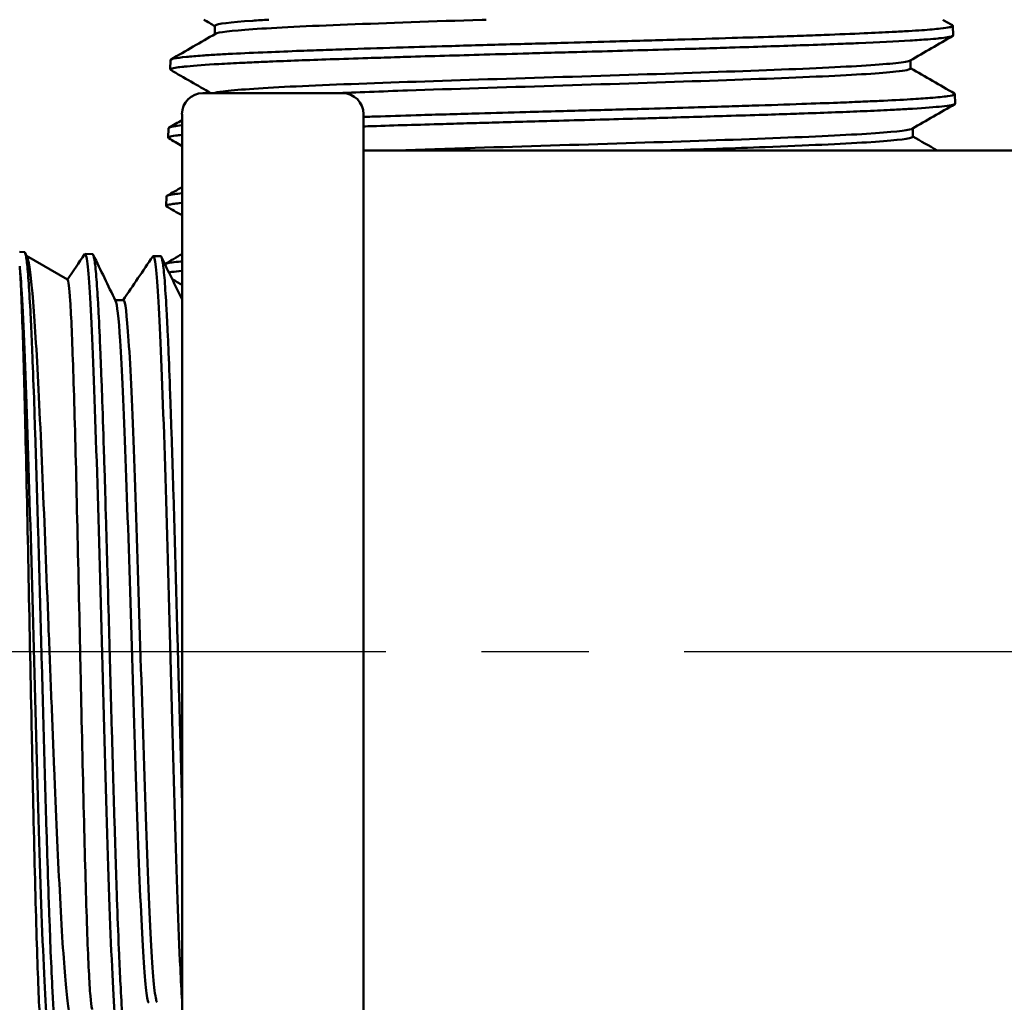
# Model space of a CAD drawing. Header units: inches. Extents: x 0.1 to 33.9, y 0.6 to 21.4.
# Tile 9 of 83: x 8.1 to 9.1, y 4.9 to 6. Entities that reach past the tile are written whole.
import ezdxf

# ---------------------------------------------------------------- set-up
doc = ezdxf.new("R2010")
doc.units = ezdxf.units.IN
doc.header["$MEASUREMENT"] = 0
doc.linetypes.add('CHAIN', pattern=[0.7087, 0.4724, -0.0591, 0.1181, -0.0591])
for name, color, linetype, lineweight in [('Centerline (ANSI)', 7, 'Continuous', 25), ('Dimension (ANSI)', 7, 'Continuous', 25), ('Visible (ANSI)', 7, 'Continuous', 50)]:
    doc.layers.add(name, color=color, linetype=linetype, lineweight=lineweight)
doc.styles.add('Note Text (ANSI)', font='tahoma.ttf')
doc.dimstyles.new('Default (ANSI)', dxfattribs={"dimtxt": 0.12, "dimasz": 0.098425, "dimexe": 0.125, "dimexo": 0.0625, "dimgap": 0.031496, "dimtad": 0, "dimtih": 1, "dimtoh": 1, "dimrnd": 1e-08, "dimzin": 4, "dimdsep": 46, "dimtxsty": 'Note Text (ANSI)', "dimcen": 0.09, "dimdle": 0.393701, "dimclrd": 256, "dimclre": 256, "dimclrt": 256, "dimadec": 0, "dimazin": 1, "dimtfac": 1, "dimtofl": 0, "dimtmove": 0, "dimatfit": 3, "dimfxl": 1, "dimtolj": 1, "dimtzin": 4, "dimlwd": -1, "dimlwe": -1, "dimarcsym": 0})

# ---------------------------------------------------------------- blocks, each defined once
blk = doc.blocks.new('*D7')
at = {"layer": 'Defpoints', "color": 0, "transparency": 16777216}
for p in [(8.9752, 11.0218), (16.8683, 11.0218), (16.8524, 5.3033)]:
    blk.add_point(p, dxfattribs=at)
at = {"layer": 'Dimension (ANSI)', "transparency": 16777216}
for p, q in [((9.0377, 11.0218), (16.9933, 11.0218)), ((16.8683, 10.9233), (16.8683, 8.2565)), ((16.8683, 5.4017), (16.8683, 8.0685))]:
    blk.add_line(p, q, dxfattribs=at)
for points in [[(16.8518, 10.9233), (16.8847, 10.9233), (16.8683, 11.0218)], [(16.8518, 5.4017), (16.8847, 5.4017), (16.8683, 5.3033)]]:
    blk.add_solid(points, dxfattribs=at)
at = {"layer": 'Dimension (ANSI)', "transparency": 16777216, "insert": (16.7167, 8.225), "char_height": 0.12, "attachment_point": 1, "style": 'Note Text (ANSI)'}
blk.add_mtext('\\A1;5.72', dxfattribs=at)
blk = doc.blocks.new('*D8')
at = {"layer": 'Defpoints', "color": 0, "transparency": 16777216}
for p in [(8.9752, 11.0218), (17.8267, 11.0218), (16.0156, 4.2413)]:
    blk.add_point(p, dxfattribs=at)
at = {"layer": 'Dimension (ANSI)', "transparency": 16777216}
for p, q in [((9.0377, 11.0218), (17.9517, 11.0218)), ((17.8267, 10.9233), (17.8267, 7.7258)), ((17.8267, 4.3397), (17.8267, 7.5373)), ((16.0781, 4.2413), (17.9517, 4.2413))]:
    blk.add_line(p, q, dxfattribs=at)
for points in [[(17.8103, 10.9233), (17.8431, 10.9233), (17.8267, 11.0218)], [(17.8103, 4.3397), (17.8431, 4.3397), (17.8267, 4.2413)]]:
    blk.add_solid(points, dxfattribs=at)
at = {"layer": 'Dimension (ANSI)', "transparency": 16777216, "insert": (17.6729, 7.6943), "char_height": 0.12, "attachment_point": 1, "style": 'Note Text (ANSI)'}
blk.add_mtext('\\A1;6.78', dxfattribs=at)
blk = doc.blocks.new('*D9')
at = {"layer": 'Defpoints', "color": 0, "transparency": 16777216}
for p in [(3.5826, 11.0218), (6.3385, 11.0218), (8.3193, 1.7703)]:
    blk.add_point(p, dxfattribs=at)
at = {"layer": 'Dimension (ANSI)', "transparency": 16777216}
for p, q in [((6.276, 11.0218), (3.4576, 11.0218)), ((3.5826, 10.9233), (3.5826, 6.49)), ((3.5826, 1.8687), (3.5826, 6.302)), ((8.2568, 1.7703), (3.4576, 1.7703))]:
    blk.add_line(p, q, dxfattribs=at)
for points in [[(3.5662, 10.9233), (3.599, 10.9233), (3.5826, 11.0218)], [(3.5662, 1.8687), (3.599, 1.8687), (3.5826, 1.7703)]]:
    blk.add_solid(points, dxfattribs=at)
at = {"layer": 'Dimension (ANSI)', "transparency": 16777216, "insert": (3.4295, 6.4585), "char_height": 0.12, "attachment_point": 1, "style": 'Note Text (ANSI)'}
blk.add_mtext('\\A1;9.25', dxfattribs=at)

msp = doc.modelspace()

# ---------------------------------------------------------------- linework, layer by layer
at = {"layer": 'Centerline (ANSI)', "linetype": 'CHAIN', "ltscale": 0.952448}
msp.add_line((16.8524, 5.3033), (5.629, 5.3033), dxfattribs=at)
at = {"layer": 'Visible (ANSI)'}
for p, q in [((8.2867, 5.9502), (8.2867, 5.9589)), ((9.0594, 5.9589), (9.0597, 5.9488)), ((8.2403, 5.9231), (8.24, 5.9131)), ((9.0152, 5.9142), (9.0152, 5.9228)), ((8.274, 5.8883), (8.4205, 5.8883)), ((9.0617, 5.8874), (9.062, 5.8774)), ((8.2523, 4.74), (8.2523, 5.8665)), ((8.4423, 5.8665), (8.4423, 4.74)), ((8.2381, 5.8517), (8.2378, 5.8417)), ((9.0175, 5.8428), (9.0175, 5.8514)), ((8.4423, 5.8283), (10.2523, 5.8283)), ((8.2359, 5.7803), (8.2356, 5.7703)), ((8.0872, 5.7219), (8.0822, 5.7221)), ((8.0879, 5.7211), (8.0899, 5.717)), ((8.1325, 5.6931), (8.0895, 5.7179)), ((8.1587, 5.7197), (8.1507, 5.72)), ((8.2301, 5.7175), (8.2221, 5.7177)), ((8.2334, 5.7), (8.2334, 5.7)), ((8.1823, 5.6717), (8.1909, 5.6717)), ((8.2307, 5.6053), (8.2307, 5.6053)), ((8.2387, 5.6053), (8.2387, 5.6053)), ((8.1143, 4.999), (8.1143, 4.999)), ((8.1858, 4.999), (8.1858, 4.999))]:
    msp.add_line(p, q, dxfattribs=at)
for centre, start, end in [((8.274, 5.8665), 90, 180), ((8.4205, 5.8665), 0, 90)]:
    msp.add_arc(centre, 0.0218, start, end, dxfattribs=at)
for points in [[(8.2867, 5.9585), (8.2829, 5.9608), (8.279, 5.963), (8.2751, 5.9653)], [(9.0488, 5.9653), (9.0522, 5.9633), (9.0556, 5.9613), (9.059, 5.9594)], [(8.2408, 5.9237), (8.2563, 5.9326), (8.2718, 5.9416), (8.2873, 5.9505)], [(9.0593, 5.9483), (9.0444, 5.9397), (9.0296, 5.9311), (9.0147, 5.9225)], [(8.2825, 5.8883), (8.2685, 5.8964), (8.2545, 5.9045), (8.2405, 5.9126)], [(9.0152, 5.9145), (9.0306, 5.9057), (9.0459, 5.8968), (9.0612, 5.888)], [(9.0615, 5.8768), (9.0466, 5.8683), (9.0318, 5.8597), (9.017, 5.8511)], [(8.2386, 5.8522), (8.2432, 5.8549), (8.2477, 5.8575), (8.2523, 5.8601)], [(8.2523, 5.833), (8.2476, 5.8357), (8.2429, 5.8384), (8.2383, 5.8411)], [(9.0175, 5.8431), (9.026, 5.8381), (9.0345, 5.8332), (9.0431, 5.8283)], [(8.2364, 5.7808), (8.2417, 5.7839), (8.247, 5.787), (8.2523, 5.79)], [(8.2523, 5.7603), (8.2469, 5.7635), (8.2415, 5.7666), (8.2361, 5.7697)], [(8.1323, 5.6932), (8.1383, 5.702), (8.1443, 5.7108), (8.1502, 5.7196)], [(8.1502, 5.7196), (8.1512, 5.721), (8.1522, 5.7178), (8.1532, 5.7097)], [(8.1593, 5.719), (8.1671, 5.703), (8.1749, 5.6869), (8.1826, 5.6709)], [(8.1906, 5.6717), (8.201, 5.6869), (8.2113, 5.7022), (8.2217, 5.7174)], [(8.2217, 5.7174), (8.2217, 5.7175), (8.2218, 5.7176), (8.2219, 5.7177)], [(8.2219, 5.7177), (8.2238, 5.7189), (8.2257, 5.7022), (8.2276, 5.6697)], [(8.2308, 5.7167), (8.2379, 5.7019), (8.2451, 5.6871), (8.2523, 5.6724)], [(8.2343, 5.7095), (8.2403, 5.7129), (8.2463, 5.7164), (8.2523, 5.7199)], [(8.0823, 5.7073), (8.083, 5.7001), (8.0838, 5.6905), (8.0845, 5.6784)], [(8.1532, 5.7097), (8.1551, 5.6943), (8.157, 5.6614), (8.1589, 5.615)], [(8.2335, 5.6991), (8.2335, 5.6991), (8.2335, 5.6991), (8.2335, 5.6991)], [(8.2335, 5.6985), (8.2335, 5.6985), (8.2335, 5.6985), (8.2335, 5.6985)], [(8.2523, 5.6876), (8.2489, 5.6896), (8.2454, 5.6916), (8.242, 5.6936)], [(8.0845, 5.6784), (8.0864, 5.647), (8.0883, 5.5996), (8.0902, 5.5418)], [(8.2276, 5.6697), (8.2296, 5.6372), (8.2315, 5.589), (8.2334, 5.5309)], [(8.1589, 5.615), (8.1608, 5.5686), (8.1628, 5.5088), (8.1647, 5.443)], [(8.0902, 5.5418), (8.0921, 5.484), (8.094, 5.4161), (8.096, 5.3462)], [(8.2334, 5.5309), (8.2353, 5.4727), (8.2372, 5.4049), (8.2391, 5.3356)], [(8.1647, 5.443), (8.1666, 5.3771), (8.1685, 5.3054), (8.1704, 5.2364)], [(8.096, 5.3462), (8.0979, 5.2763), (8.0998, 5.2047), (8.1017, 5.1401)], [(8.2391, 5.3356), (8.241, 5.2663), (8.2429, 5.1958), (8.2448, 5.1325)], [(8.1704, 5.2364), (8.1723, 5.1675), (8.1742, 5.1016), (8.1761, 5.0466)], [(8.1017, 5.1401), (8.1036, 5.0755), (8.1055, 5.018), (8.1074, 4.9746)], [(8.2448, 5.1325), (8.2467, 5.0693), (8.2486, 5.0135), (8.2505, 4.972)], [(8.1761, 5.0466), (8.178, 4.9917), (8.1799, 4.948), (8.1818, 4.9207)], [(8.1074, 4.9746), (8.1093, 4.9313), (8.1112, 4.9022), (8.1131, 4.8909)], [(8.2505, 4.972), (8.2511, 4.9593), (8.2517, 4.9481), (8.2523, 4.9382)]]:
    msp.add_open_spline(points, degree=3, dxfattribs=at)
for points, knots in [([(8.3432, 5.9653), (8.3371, 5.9649), (8.3315, 5.9646), (8.3024, 5.9626), (8.2889, 5.9609), (8.2868, 5.9591), (8.2867, 5.959), (8.2867, 5.9589)], [0.37330317, 0.37330317, 0.37330317, 0.37330317, 0.375, 0.375, 0.3828125, 0.3828125, 0.3834663, 0.3834663, 0.3834663, 0.3834663]), ([(8.5707, 5.9653), (8.5693, 5.9652), (8.5679, 5.9652), (8.5154, 5.9635), (8.4669, 5.9618), (8.3843, 5.9586), (8.3501, 5.9569), (8.3034, 5.9537), (8.29, 5.9521), (8.2873, 5.9505)], [0.3591629, 0.3591629, 0.3591629, 0.3591629, 0.359375, 0.359375, 0.3671875, 0.3671875, 0.375, 0.375, 0.38250433, 0.38250433, 0.38250433, 0.38250433]), ([(8.2403, 5.9231), (8.2403, 5.9234), (8.2406, 5.9236), (8.2416, 5.9241), (8.2426, 5.9244), (8.2468, 5.9252), (8.2511, 5.9258), (8.2615, 5.9268), (8.2671, 5.9273), (8.2783, 5.9281), (8.2832, 5.9284), (8.2937, 5.929), (8.2992, 5.9293), (8.316, 5.9302), (8.3283, 5.9307), (8.3527, 5.9317), (8.3644, 5.9322), (8.3853, 5.933), (8.3942, 5.9333), (8.412, 5.9339), (8.4208, 5.9342), (8.4471, 5.9351), (8.4651, 5.9356), (8.499, 5.9367), (8.5146, 5.9372), (8.5415, 5.9379), (8.5526, 5.9383), (8.5743, 5.9389), (8.585, 5.9392), (8.6159, 5.94), (8.6362, 5.9406), (8.6733, 5.9416), (8.6899, 5.9421), (8.7177, 5.9429), (8.729, 5.9432), (8.7507, 5.9438), (8.7612, 5.9441), (8.7909, 5.945), (8.8099, 5.9455), (8.8432, 5.9466), (8.8577, 5.947), (8.8813, 5.9478), (8.8907, 5.9481), (8.9083, 5.9487), (8.9167, 5.949), (8.9398, 5.9499), (8.9538, 5.9505), (8.9772, 5.9515), (8.987, 5.952), (9.002, 5.9527), (9.0077, 5.9531), (9.018, 5.9537), (9.0227, 5.954), (9.0348, 5.9548), (9.0414, 5.9554), (9.0506, 5.9564), (9.0538, 5.9569), (9.0574, 5.9577), (9.0585, 5.958), (9.0595, 5.9586), (9.0596, 5.9589), (9.0592, 5.9593), (9.0591, 5.9593), (9.059, 5.9594)], [29.468622, 29.468622, 29.468622, 29.468622, 29.526386, 29.526386, 29.608247, 29.608247, 29.763979, 29.763979, 29.890649, 29.890649, 29.978186, 29.978186, 30.060186, 30.060186, 30.215702, 30.215702, 30.342436, 30.342436, 30.429833, 30.429833, 30.511976, 30.511976, 30.667272, 30.667272, 30.794071, 30.794071, 30.881328, 30.881328, 30.963616, 30.963616, 31.11869, 31.11869, 31.245555, 31.245555, 31.33267, 31.33267, 31.415107, 31.415107, 31.569955, 31.569955, 31.696887, 31.696887, 31.78386, 31.78386, 31.866448, 31.866448, 32.021067, 32.021067, 32.148068, 32.148068, 32.234897, 32.234897, 32.317641, 32.317641, 32.472027, 32.472027, 32.599098, 32.599098, 32.685783, 32.685783, 32.768685, 32.768685, 32.78389, 32.78389, 32.78389, 32.78389]), ([(9.0597, 5.9488), (9.0598, 5.9487), (9.0596, 5.9485), (9.0583, 5.9476), (9.0544, 5.9468), (9.0466, 5.9459), (9.0454, 5.9458), (9.041, 5.9453), (9.0373, 5.945), (9.0278, 5.9443), (9.0216, 5.9439), (8.9999, 5.9426), (8.9817, 5.9416), (8.9537, 5.9404), (8.9465, 5.9402), (8.928, 5.9394), (8.9163, 5.939), (8.8815, 5.9378), (8.8572, 5.937), (8.8275, 5.9361), (8.8234, 5.9359), (8.8098, 5.9355), (8.8001, 5.9352), (8.7755, 5.9345), (8.7605, 5.9341), (8.7173, 5.9329), (8.6888, 5.932), (8.6557, 5.9311), (8.6512, 5.931), (8.6362, 5.9306), (8.6258, 5.9303), (8.5998, 5.9296), (8.5842, 5.9291), (8.5407, 5.9279), (8.5133, 5.9271), (8.4828, 5.9262), (8.4787, 5.9261), (8.4652, 5.9256), (8.4559, 5.9254), (8.4332, 5.9246), (8.42, 5.9242), (8.3842, 5.923), (8.363, 5.9222), (8.3409, 5.9213), (8.3379, 5.9211), (8.3284, 5.9207), (8.322, 5.9204), (8.3069, 5.9197), (8.2985, 5.9193), (8.2771, 5.9181), (8.2659, 5.9172), (8.2563, 5.9163), (8.255, 5.9162), (8.2512, 5.9158), (8.2489, 5.9155), (8.2441, 5.9148), (8.2421, 5.9143), (8.2399, 5.9135), (8.2397, 5.913), (8.2405, 5.9126)], [14.823898, 14.823898, 14.823898, 14.823898, 14.866793, 14.866793, 15.078367, 15.078367, 15.113213, 15.113213, 15.20223, 15.20223, 15.318508, 15.318508, 15.566326, 15.566326, 15.646018, 15.646018, 15.765969, 15.765969, 15.984467, 15.984467, 16.01896, 16.01896, 16.098632, 16.098632, 16.21862, 16.21862, 16.43731, 16.43731, 16.471789, 16.471789, 16.551441, 16.551441, 16.671468, 16.671468, 16.89035, 16.89035, 16.924815, 16.924815, 17.004446, 17.004446, 17.124511, 17.124511, 17.343586, 17.343586, 17.378036, 17.378036, 17.457646, 17.457646, 17.577751, 17.577751, 17.797017, 17.797017, 17.831454, 17.831454, 17.911044, 17.911044, 18.031187, 18.031187, 18.154427, 18.154427, 18.154427, 18.154427]), ([(9.0147, 5.9225), (9.0131, 5.9216), (9.0081, 5.9207), (8.9845, 5.9182), (8.9581, 5.9165), (8.8879, 5.9132), (8.8441, 5.9116), (8.7472, 5.9083), (8.6941, 5.9066), (8.5884, 5.9034), (8.5359, 5.9017), (8.4411, 5.8984), (8.3988, 5.8968), (8.3324, 5.8935), (8.3083, 5.8918), (8.2904, 5.8896), (8.2871, 5.8889), (8.2856, 5.8883)], [0.44100254, 0.44100254, 0.44100254, 0.44100254, 0.4453125, 0.4453125, 0.453125, 0.453125, 0.4609375, 0.4609375, 0.46875, 0.46875, 0.4765625, 0.4765625, 0.484375, 0.484375, 0.4921875, 0.4921875, 0.49524887, 0.49524887, 0.49524887, 0.49524887]), ([(9.0152, 5.9142), (9.0152, 5.9131), (9.01, 5.912), (8.9845, 5.9092), (8.9581, 5.9076), (8.8879, 5.9043), (8.8441, 5.9027), (8.7472, 5.8994), (8.6941, 5.8977), (8.5884, 5.8944), (8.5359, 5.8928), (8.4609, 5.8902), (8.435, 5.8892), (8.4117, 5.8883)], [0.44002563, 0.44002563, 0.44002563, 0.44002563, 0.4453125, 0.4453125, 0.453125, 0.453125, 0.4609375, 0.4609375, 0.46875, 0.46875, 0.4765625, 0.4765625, 0.4811086, 0.4811086, 0.4811086, 0.4811086]), ([(8.4423, 5.8635), (8.4481, 5.8637), (8.4541, 5.8639), (8.4739, 5.8645), (8.4882, 5.865), (8.5224, 5.866), (8.5427, 5.8665), (8.5795, 5.8676), (8.5959, 5.8681), (8.6241, 5.8688), (8.6359, 5.8692), (8.6582, 5.8698), (8.6688, 5.8701), (8.7, 5.8709), (8.7207, 5.8715), (8.7571, 5.8725), (8.773, 5.873), (8.7996, 5.8738), (8.8105, 5.8741), (8.8308, 5.8747), (8.8402, 5.875), (8.8676, 5.8759), (8.885, 5.8764), (8.9145, 5.8775), (8.927, 5.8779), (8.9471, 5.8787), (8.9551, 5.879), (8.9696, 5.8797), (8.9762, 5.8799), (8.9947, 5.8808), (9.0056, 5.8814), (9.0228, 5.8824), (9.0296, 5.8829), (9.0395, 5.8837), (9.0431, 5.884), (9.0492, 5.8846), (9.0516, 5.8849), (9.0578, 5.8857), (9.0603, 5.8863), (9.0618, 5.8872), (9.0618, 5.8876), (9.0612, 5.888)], [23.99943, 23.99943, 23.99943, 23.99943, 24.051102, 24.051102, 24.169693, 24.169693, 24.330611, 24.330611, 24.456191, 24.456191, 24.546215, 24.546215, 24.626325, 24.626325, 24.784775, 24.784775, 24.910727, 24.910727, 24.999923, 24.999923, 25.080444, 25.080444, 25.238303, 25.238303, 25.364374, 25.364374, 25.4533, 25.4533, 25.534, 25.534, 25.691582, 25.691582, 25.817721, 25.817721, 25.906485, 25.906485, 25.987318, 25.987318, 26.144687, 26.144687, 26.243392, 26.243392, 26.243392, 26.243392]), ([(9.062, 5.8774), (9.062, 5.8773), (9.0619, 5.8771), (9.0615, 5.8769), (9.0613, 5.8767), (9.0602, 5.8763), (9.0591, 5.876), (9.0552, 5.8753), (9.052, 5.8749), (9.0406, 5.8737), (9.0303, 5.8728), (9.0153, 5.8719), (9.0132, 5.8718), (9.0056, 5.8714), (8.9999, 5.8711), (8.9852, 5.8703), (8.976, 5.8699), (8.9474, 5.8687), (8.9265, 5.8679), (8.9002, 5.867), (8.8967, 5.8668), (8.883, 5.8664), (8.8724, 5.866), (8.8489, 5.8653), (8.8358, 5.8649), (8.7997, 5.8638), (8.7762, 5.8631), (8.7443, 5.8622), (8.7366, 5.8619), (8.7159, 5.8614), (8.703, 5.861), (8.6756, 5.8603), (8.6612, 5.8599), (8.6245, 5.8588), (8.6022, 5.8582), (8.5715, 5.8574), (8.5628, 5.8571), (8.5447, 5.8566), (8.5352, 5.8563), (8.5001, 5.8553), (8.4751, 5.8546), (8.4483, 5.8537), (8.4453, 5.8536), (8.4423, 5.8535)], [21.392057, 21.392057, 21.392057, 21.392057, 21.43124, 21.43124, 21.46567, 21.46567, 21.547354, 21.547354, 21.666902, 21.666902, 21.886053, 21.886053, 21.920603, 21.920603, 22.005294, 22.005294, 22.123697, 22.123697, 22.345377, 22.345377, 22.378563, 22.378563, 22.475496, 22.475496, 22.58829, 22.58829, 22.778742, 22.778742, 22.839539, 22.839539, 22.939486, 22.939486, 23.049656, 23.049656, 23.220113, 23.220113, 23.287844, 23.287844, 23.362804, 23.362804, 23.56963, 23.56963, 23.596326, 23.596326, 23.596326, 23.596326]), ([(8.2381, 5.8517), (8.2381, 5.8523), (8.2399, 5.8529), (8.2457, 5.8539), (8.2486, 5.8543), (8.2523, 5.8547)], [22.9102842, 22.9102842, 22.9102842, 22.9102842, 23.0778999, 23.0778999, 23.1845165, 23.1845165, 23.1845165, 23.1845165]), ([(9.017, 5.8511), (9.0168, 5.851), (9.0165, 5.8509), (9.0117, 5.8491), (8.9955, 5.8475), (8.9428, 5.8442), (8.9063, 5.8425), (8.8197, 5.8392), (8.7696, 5.8376), (8.6651, 5.8343), (8.6107, 5.8327), (8.5306, 5.8301), (8.5029, 5.8292), (8.4768, 5.8283)], [0.55412882, 0.55412882, 0.55412882, 0.55412882, 0.5546875, 0.5546875, 0.5625, 0.5625, 0.5703125, 0.5703125, 0.578125, 0.578125, 0.5859375, 0.5859375, 0.59027149, 0.59027149, 0.59027149, 0.59027149]), ([(8.2523, 5.8447), (8.2497, 5.8444), (8.2475, 5.8442), (8.2425, 5.8435), (8.2404, 5.843), (8.2383, 5.8423), (8.2378, 5.842), (8.2378, 5.8416), (8.2379, 5.8415), (8.2381, 5.8413), (8.2381, 5.8412), (8.2383, 5.8411)], [24.4126279, 24.4126279, 24.4126279, 24.4126279, 24.4875285, 24.4875285, 24.6077336, 24.6077336, 24.688307, 24.688307, 24.7225514, 24.7225514, 24.7414324, 24.7414324, 24.7414324, 24.7414324]), ([(9.0175, 5.8428), (9.0175, 5.8425), (9.017, 5.8421), (9.0117, 5.8402), (8.9955, 5.8385), (8.9428, 5.8352), (8.9063, 5.8336), (8.8307, 5.8307), (8.7947, 5.8295), (8.7569, 5.8283)], [0.55316873, 0.55316873, 0.55316873, 0.55316873, 0.5546875, 0.5546875, 0.5625, 0.5625, 0.5703125, 0.5703125, 0.57613122, 0.57613122, 0.57613122, 0.57613122]), ([(8.2359, 5.7803), (8.2359, 5.7806), (8.2364, 5.7809), (8.2386, 5.7817), (8.241, 5.7821), (8.2466, 5.7829), (8.2492, 5.7832), (8.2523, 5.7835)], [16.3167405, 16.3167405, 16.3167405, 16.3167405, 16.401211, 16.401211, 16.5292791, 16.5292791, 16.6127742, 16.6127742, 16.6127742, 16.6127742]), ([(8.2523, 5.7735), (8.2519, 5.7735), (8.2516, 5.7734), (8.2486, 5.7731), (8.2462, 5.7728), (8.2422, 5.7723), (8.2405, 5.772), (8.2366, 5.7712), (8.2354, 5.7707), (8.2356, 5.77), (8.2358, 5.7699), (8.2361, 5.7697)], [31.0126884, 31.0126884, 31.0126884, 31.0126884, 31.022261, 31.022261, 31.0973147, 31.0973147, 31.1739554, 31.1739554, 31.3215267, 31.3215267, 31.363947, 31.363947, 31.363947, 31.363947]), ([(8.1236, 4.8864), (8.1232, 4.8856), (8.1228, 4.8855), (8.1224, 4.8862), (8.1221, 4.8867), (8.1217, 4.8878), (8.1214, 4.8893), (8.1211, 4.8908), (8.1208, 4.8929), (8.1205, 4.8954), (8.1198, 4.9004), (8.1192, 4.9072), (8.1186, 4.9161), (8.1183, 4.9205), (8.1179, 4.9254), (8.1176, 4.9307), (8.1173, 4.936), (8.117, 4.9417), (8.1166, 4.9479), (8.116, 4.9601), (8.1154, 4.974), (8.1147, 4.9896), (8.1144, 4.9974), (8.1141, 5.0056), (8.1138, 5.0141), (8.1135, 5.0226), (8.1131, 5.0313), (8.1128, 5.0404), (8.1122, 5.0586), (8.1115, 5.0779), (8.1109, 5.0985), (8.1106, 5.1088), (8.1102, 5.1194), (8.1099, 5.13), (8.1096, 5.1407), (8.1093, 5.1516), (8.109, 5.1626), (8.1083, 5.1846), (8.1077, 5.2072), (8.1071, 5.2304), (8.1068, 5.2421), (8.1064, 5.2538), (8.1061, 5.2655), (8.1058, 5.2772), (8.1055, 5.2889), (8.1051, 5.3006), (8.1045, 5.324), (8.1039, 5.3473), (8.1032, 5.3706), (8.1029, 5.3823), (8.1026, 5.3939), (8.1023, 5.4053), (8.102, 5.4167), (8.1017, 5.4279), (8.1013, 5.439), (8.1007, 5.4611), (8.1001, 5.4825), (8.0994, 5.5033), (8.0991, 5.5136), (8.0988, 5.5238), (8.0984, 5.5336), (8.0981, 5.5435), (8.0978, 5.5529), (8.0975, 5.5621), (8.0969, 5.5805), (8.0962, 5.5976), (8.0956, 5.6135), (8.0953, 5.6214), (8.095, 5.629), (8.0946, 5.6361), (8.0943, 5.6433), (8.094, 5.65), (8.0937, 5.6563), (8.093, 5.6688), (8.0924, 5.6797), (8.0917, 5.6889), (8.0914, 5.6935), (8.0911, 5.6977), (8.0908, 5.7013), (8.0905, 5.705), (8.0902, 5.7081), (8.0899, 5.7108), (8.0895, 5.7135), (8.0892, 5.7157), (8.0889, 5.7174), (8.0886, 5.7192), (8.0882, 5.7204), (8.0879, 5.7211), (8.0877, 5.7217), (8.0874, 5.7219), (8.0872, 5.7219)], [0.91557823, 0.91557823, 0.91557823, 0.91557823, 0.91796875, 0.91796875, 0.91796875, 0.91992187, 0.91992187, 0.91992187, 0.921875, 0.921875, 0.921875, 0.92578125, 0.92578125, 0.92578125, 0.92773437, 0.92773437, 0.92773437, 0.9296875, 0.9296875, 0.9296875, 0.93359375, 0.93359375, 0.93359375, 0.93554687, 0.93554687, 0.93554687, 0.9375, 0.9375, 0.9375, 0.94140625, 0.94140625, 0.94140625, 0.94335937, 0.94335937, 0.94335937, 0.9453125, 0.9453125, 0.9453125, 0.94921875, 0.94921875, 0.94921875, 0.95117187, 0.95117187, 0.95117187, 0.953125, 0.953125, 0.953125, 0.95703125, 0.95703125, 0.95703125, 0.95898437, 0.95898437, 0.95898437, 0.9609375, 0.9609375, 0.9609375, 0.96484375, 0.96484375, 0.96484375, 0.96679687, 0.96679687, 0.96679687, 0.96875, 0.96875, 0.96875, 0.97265625, 0.97265625, 0.97265625, 0.97460937, 0.97460937, 0.97460937, 0.9765625, 0.9765625, 0.9765625, 0.98046875, 0.98046875, 0.98046875, 0.98242187, 0.98242187, 0.98242187, 0.984375, 0.984375, 0.984375, 0.98632812, 0.98632812, 0.98632812, 0.98828125, 0.98828125, 0.98828125, 0.98970175, 0.98970175, 0.98970175, 0.98970175]), ([(8.0899, 5.717), (8.0903, 5.7163), (8.0906, 5.7153), (8.093, 5.7063), (8.095, 5.6879), (8.0981, 5.6465), (8.0991, 5.6311), (8.1022, 5.5778), (8.1041, 5.5342), (8.1083, 5.437), (8.1103, 5.3843), (8.1134, 5.3054), (8.1144, 5.2802), (8.1164, 5.2303), (8.1173, 5.2057), (8.1202, 5.1347), (8.1222, 5.0913), (8.1252, 5.0334), (8.1262, 5.0151), (8.1292, 4.9687), (8.1312, 4.9463), (8.1341, 4.9255), (8.135, 4.9208), (8.1366, 4.9168), (8.1373, 4.9163), (8.1379, 4.9166)], [-5.054395, -5.054395, -5.054395, -5.054395, -4.986884, -4.986884, -4.569565, -4.569565, -4.371651, -4.371651, -3.960205, -3.960205, -3.552951, -3.552951, -3.362049, -3.362049, -3.171393, -3.171393, -2.794452, -2.794452, -2.59413, -2.59413, -2.22272, -2.22272, -2.035861, -2.035861, -1.916758, -1.916758, -1.916758, -1.916758]), ([(8.195, 4.8886), (8.1948, 4.8882), (8.1946, 4.888), (8.1945, 4.888), (8.1942, 4.8878), (8.1939, 4.8882), (8.1935, 4.889), (8.1929, 4.8907), (8.1923, 4.8944), (8.1916, 4.9001), (8.1913, 4.9029), (8.1909, 4.9062), (8.1906, 4.91), (8.1903, 4.9138), (8.19, 4.918), (8.1897, 4.9227), (8.189, 4.9321), (8.1884, 4.9432), (8.1878, 4.9561), (8.1874, 4.9626), (8.1871, 4.9696), (8.1868, 4.9768), (8.1865, 4.9841), (8.1861, 4.9917), (8.1858, 4.9997), (8.1852, 5.0157), (8.1845, 5.033), (8.1839, 5.0518), (8.1836, 5.0611), (8.1832, 5.0709), (8.1829, 5.0808), (8.1826, 5.0908), (8.1823, 5.1009), (8.182, 5.1113), (8.1813, 5.132), (8.1807, 5.1536), (8.18, 5.176), (8.1797, 5.1872), (8.1794, 5.1987), (8.1791, 5.2102), (8.1787, 5.2216), (8.1784, 5.2331), (8.1781, 5.2447), (8.1775, 5.2678), (8.1768, 5.2912), (8.1762, 5.3148), (8.1759, 5.3266), (8.1756, 5.3384), (8.1752, 5.3501), (8.1749, 5.3618), (8.1746, 5.3734), (8.1743, 5.3848), (8.1736, 5.4078), (8.173, 5.4302), (8.1723, 5.4523), (8.172, 5.4633), (8.1717, 5.4742), (8.1714, 5.4848), (8.1711, 5.4954), (8.1707, 5.5057), (8.1704, 5.5157), (8.1698, 5.5358), (8.1692, 5.5549), (8.1685, 5.5729), (8.1682, 5.5819), (8.1678, 5.5906), (8.1675, 5.5989), (8.1672, 5.6072), (8.1669, 5.6151), (8.1666, 5.6226), (8.1659, 5.6376), (8.1653, 5.651), (8.1647, 5.6629), (8.1643, 5.6689), (8.164, 5.6744), (8.1637, 5.6795), (8.1634, 5.6845), (8.163, 5.6891), (8.1627, 5.6932), (8.1621, 5.7014), (8.1614, 5.7078), (8.1608, 5.7122), (8.1605, 5.7145), (8.1601, 5.7162), (8.1598, 5.7174), (8.1595, 5.7187), (8.1592, 5.7194), (8.1589, 5.7196), (8.1588, 5.7197), (8.1587, 5.7197), (8.1587, 5.7197)], [0.77047429, 0.77047429, 0.77047429, 0.77047429, 0.77148437, 0.77148437, 0.77148437, 0.7734375, 0.7734375, 0.7734375, 0.77734375, 0.77734375, 0.77734375, 0.77929687, 0.77929687, 0.77929687, 0.78125, 0.78125, 0.78125, 0.78515625, 0.78515625, 0.78515625, 0.78710937, 0.78710937, 0.78710937, 0.7890625, 0.7890625, 0.7890625, 0.79296875, 0.79296875, 0.79296875, 0.79492187, 0.79492187, 0.79492187, 0.796875, 0.796875, 0.796875, 0.80078125, 0.80078125, 0.80078125, 0.80273437, 0.80273437, 0.80273437, 0.8046875, 0.8046875, 0.8046875, 0.80859375, 0.80859375, 0.80859375, 0.81054687, 0.81054687, 0.81054687, 0.8125, 0.8125, 0.8125, 0.81640625, 0.81640625, 0.81640625, 0.81835937, 0.81835937, 0.81835937, 0.8203125, 0.8203125, 0.8203125, 0.82421875, 0.82421875, 0.82421875, 0.82617187, 0.82617187, 0.82617187, 0.828125, 0.828125, 0.828125, 0.83203125, 0.83203125, 0.83203125, 0.83398437, 0.83398437, 0.83398437, 0.8359375, 0.8359375, 0.8359375, 0.83984375, 0.83984375, 0.83984375, 0.84179687, 0.84179687, 0.84179687, 0.84375, 0.84375, 0.84375, 0.84420752, 0.84420752, 0.84420752, 0.84420752]), ([(8.2523, 5.1485), (8.252, 5.1577), (8.2517, 5.167), (8.2515, 5.1764), (8.2508, 5.1987), (8.2502, 5.2215), (8.2496, 5.2447), (8.2489, 5.268), (8.2482, 5.2918), (8.2476, 5.3152), (8.2469, 5.3386), (8.2463, 5.3618), (8.2457, 5.3849), (8.245, 5.4079), (8.2444, 5.4308), (8.2438, 5.4526), (8.2431, 5.4745), (8.2424, 5.4955), (8.2418, 5.5157), (8.2415, 5.5258), (8.2411, 5.5357), (8.2408, 5.5453), (8.2405, 5.5549), (8.2402, 5.5641), (8.2399, 5.573), (8.2392, 5.5907), (8.2386, 5.6071), (8.238, 5.6221), (8.2376, 5.6296), (8.2373, 5.6368), (8.237, 5.6436), (8.2366, 5.6503), (8.2363, 5.6566), (8.236, 5.6624), (8.2353, 5.6741), (8.2347, 5.684), (8.2341, 5.6921), (8.2338, 5.6961), (8.2334, 5.6997), (8.2331, 5.7029), (8.2328, 5.706), (8.2325, 5.7086), (8.2321, 5.7107), (8.2315, 5.7149), (8.2308, 5.7172), (8.2302, 5.7175), (8.2301, 5.7175), (8.2301, 5.7175), (8.2301, 5.7175)], [0.65460344, 0.65460344, 0.65460344, 0.65460344, 0.65625, 0.65625, 0.65625, 0.66015625, 0.66015625, 0.66015625, 0.6640625, 0.6640625, 0.6640625, 0.66796875, 0.66796875, 0.66796875, 0.671875, 0.671875, 0.671875, 0.67578125, 0.67578125, 0.67578125, 0.67773437, 0.67773437, 0.67773437, 0.6796875, 0.6796875, 0.6796875, 0.68359375, 0.68359375, 0.68359375, 0.68554687, 0.68554687, 0.68554687, 0.6875, 0.6875, 0.6875, 0.69140625, 0.69140625, 0.69140625, 0.69335937, 0.69335937, 0.69335937, 0.6953125, 0.6953125, 0.6953125, 0.69921875, 0.69921875, 0.69921875, 0.69947566, 0.69947566, 0.69947566, 0.69947566]), ([(8.2343, 5.7094), (8.2347, 5.7097), (8.2354, 5.7099), (8.2377, 5.7105), (8.2396, 5.7108), (8.2445, 5.7115), (8.2475, 5.7118), (8.2514, 5.7122), (8.2519, 5.7122), (8.2523, 5.7123)], [9.7414692, 9.7414692, 9.7414692, 9.7414692, 9.8033903, 9.8033903, 9.89617, 9.89617, 9.990397, 9.990397, 10.0015618, 10.0015618, 10.0015618, 10.0015618]), ([(8.1059, 4.8985), (8.1049, 4.9), (8.1039, 4.9103), (8.1018, 4.9494), (8.1007, 4.9798), (8.0985, 5.0569), (8.0974, 5.1028), (8.0957, 5.1774), (8.0952, 5.2024), (8.0936, 5.2815), (8.0925, 5.3367), (8.0903, 5.4443), (8.0892, 5.4956), (8.0871, 5.5806), (8.0862, 5.6152), (8.0847, 5.6585), (8.0842, 5.6716), (8.0832, 5.6927), (8.0828, 5.7009), (8.0823, 5.7073)], [-2.986849, -2.986849, -2.986849, -2.986849, -2.612578, -2.612578, -2.194348, -2.194348, -1.776934, -1.776934, -1.577381, -1.577381, -1.158347, -1.158347, -0.738666, -0.738666, -0.373088, -0.373088, -0.177634, -0.177634, 0, 0, 0, 0]), ([(8.2523, 5.7023), (8.2481, 5.7019), (8.2445, 5.7015), (8.2405, 5.701), (8.2395, 5.7008), (8.2386, 5.7006)], [37.6450497, 37.6450497, 37.6450497, 37.6450497, 37.7532483, 37.7532483, 37.7982173, 37.7982173, 37.7982173, 37.7982173]), ([(8.1583, 4.9288), (8.1581, 4.929), (8.158, 4.9295), (8.1573, 4.9323), (8.1568, 4.9366), (8.1552, 4.9563), (8.1541, 4.9783), (8.1525, 5.0228), (8.152, 5.0399), (8.1509, 5.0767), (8.1504, 5.0964), (8.1488, 5.1609), (8.1476, 5.2092), (8.146, 5.2833), (8.1455, 5.3074), (8.1439, 5.3821), (8.1427, 5.4316), (8.1406, 5.5231), (8.1394, 5.5641), (8.1378, 5.6137), (8.1373, 5.628), (8.1363, 5.6525), (8.1357, 5.6627), (8.1343, 5.6851), (8.1334, 5.6925), (8.1325, 5.6931)], [-9.331078, -9.331078, -9.331078, -9.331078, -9.273257, -9.273257, -9.090635, -9.090635, -8.717218, -8.717218, -8.524425, -8.524425, -8.336682, -8.336682, -7.942487, -7.942487, -7.755474, -7.755474, -7.359898, -7.359898, -6.963971, -6.963971, -6.775296, -6.775296, -6.587314, -6.587314, -6.25655, -6.25655, -6.25655, -6.25655]), ([(8.1826, 5.6709), (8.1843, 5.6676), (8.1859, 5.6533), (8.1894, 5.6001), (8.1913, 5.5572), (8.1951, 5.4539), (8.197, 5.3936), (8.2008, 5.2704), (8.2027, 5.2077), (8.2065, 5.0953), (8.2085, 5.0458), (8.2123, 4.972), (8.2142, 4.9479), (8.2166, 4.9372), (8.2171, 4.936), (8.2176, 4.936)], [0.31062014, 0.31062014, 0.31062014, 0.31062014, 0.31660746, 0.31660746, 0.32372613, 0.32372613, 0.3308448, 0.3308448, 0.33796348, 0.33796348, 0.34508215, 0.34508215, 0.35220082, 0.35220082, 0.35412582, 0.35412582, 0.35412582, 0.35412582]), ([(8.1909, 5.6717), (8.1927, 5.6717), (8.1945, 5.6569), (8.1983, 5.6001), (8.2002, 5.5572), (8.204, 5.4539), (8.2059, 5.3936), (8.2098, 5.2704), (8.2117, 5.2077), (8.2155, 5.0953), (8.2174, 5.0458), (8.2212, 4.972), (8.2231, 4.9479), (8.2254, 4.9379), (8.2257, 4.9369), (8.2261, 4.9364)], [0.30972989, 0.30972989, 0.30972989, 0.30972989, 0.31660746, 0.31660746, 0.32372613, 0.32372613, 0.3308448, 0.3308448, 0.33796348, 0.33796348, 0.34508215, 0.34508215, 0.35220082, 0.35220082, 0.35348081, 0.35348081, 0.35348081, 0.35348081])]:
    msp.add_open_spline(points, degree=3, knots=knots, dxfattribs=at)

# ---------------------------------------------------------------- dimensions: what is measured, and where the dimension line sits
at = {"layer": 'Dimension (ANSI)'}
for base, p1, p2, override, picture, middle in [((3.5826, 11.0218), (8.3193, 1.7703), (6.3385, 11.0218), {"dimgap": 0.031496, "dimdec": 2, "dimtol": 0, "dimlim": 0, "dimtp": 0, "dimtm": 0, "dimtdec": 2, "dimatfit": 1}, '*D9', (3.5826, 6.396)), ((16.8683, 11.0218), (16.8524, 5.3033), (8.9752, 11.0218), {"dimgap": 0.031496, "dimdec": 2, "dimse1": 1, "dimtol": 0, "dimlim": 0, "dimtp": 0, "dimtm": 0, "dimtdec": 2, "dimatfit": 1}, '*D7', (16.8683, 8.1625)), ((17.8267, 11.0218), (16.0156, 4.2413), (8.9752, 11.0218), {"dimgap": 0.031496, "dimdec": 2, "dimtol": 0, "dimlim": 0, "dimtp": 0, "dimtm": 0, "dimtdec": 2, "dimatfit": 1}, '*D8', (17.8267, 7.6315))]:
    dim = msp.add_linear_dim(base=base, p1=p1, p2=p2, angle=90, dimstyle='Default (ANSI)', override=override, dxfattribs=at)
    dim.commit()
    dim.dimension.update_dxf_attribs({"geometry": picture, "text_midpoint": middle, "dimtype": 160})

doc.saveas('drawing.dxf')
